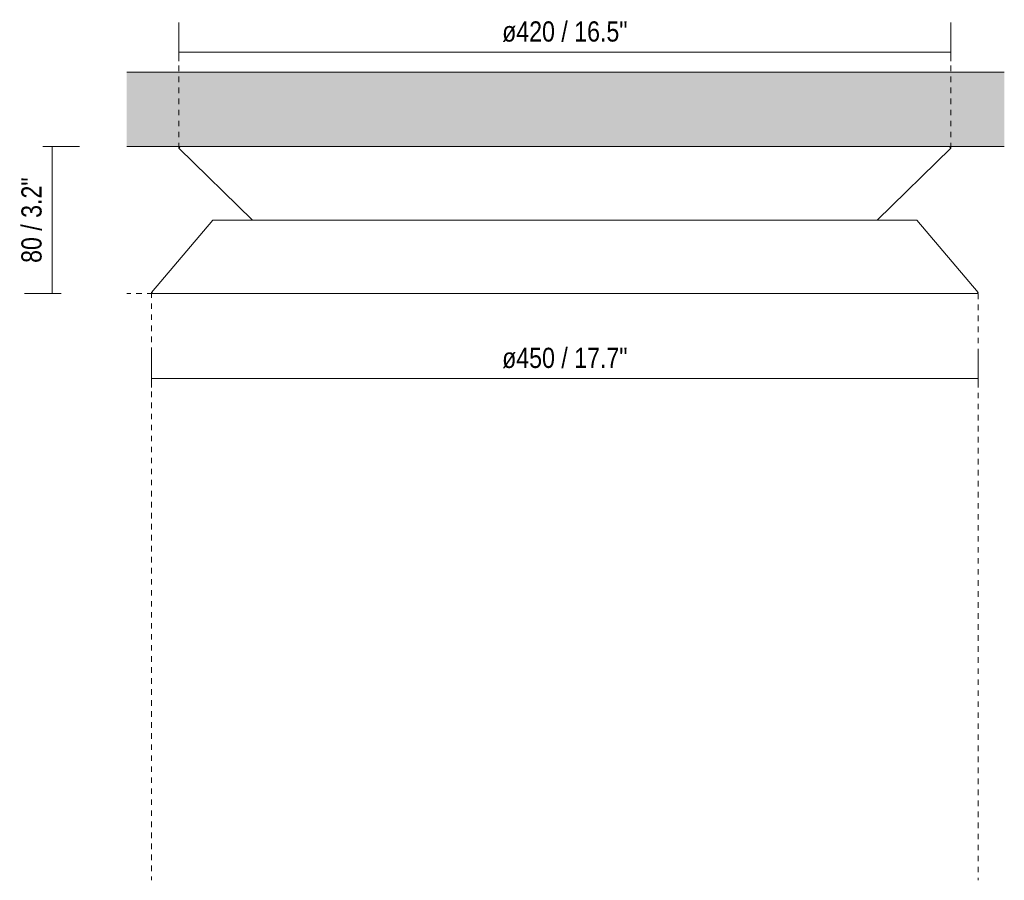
# Model space of a CAD drawing. Header units: millimetres. Extents: x 6298 to 8517, y -895 to 6844.
# Tile 2 of 3: x 6298 to 6834, y 1601 to 2069. Entities that reach past the tile are written whole.
import ezdxf

# ---------------------------------------------------------------- set-up
doc = ezdxf.new("R2010")
doc.units = ezdxf.units.MM
doc.linetypes.add('Dash', pattern=[6, 3, -3])
for name, color, linetype, lineweight in [('Cotas', 7, 'Continuous', 9), ('Cotas-5', 7, 'Continuous', 9), ('Lighthing Fixture Detail Wide Black', 7, 'Continuous', 20), ('Techos', 7, 'Continuous', 9)]:
    doc.layers.add(name, color=color, linetype=linetype, lineweight=lineweight)
doc.layers.add('Lighthing Fixture Dim Grey Dash', color=7, linetype='Dash', lineweight=9, true_color=0xd2d2d2)
doc.styles.add('Arial Narrow', font='ARIALN.TTF', dxfattribs={"height": 11})
doc.dimstyles.new('FARO_-_2_2mm_Arial_Narrow_mm_Inch_Left', dxfattribs={"dimscale": 304.8, "dimtxt": 11.257741, "dimasz": 0, "dimexe": 0.049213, "dimexo": 0.0625, "dimgap": 0.008202, "dimtad": 1, "dimdec": 0, "dimzin": 0, "dimdsep": 46, "dimtxsty": 'Arial Narrow', "dimblk1": 'NONE', "dimblk2": 'NONE', "dimsah": 1, "dimcen": 0.09, "dimadec": 0, "dimazin": 0, "dimtfac": 1, "dimtdec": 4, "dimtix": 1, "dimtmove": 0, "dimatfit": 3, "dimfxl": 0.016404, "dimfxlon": 1, "dimtvp": 1, "dimtolj": 1, "dimtzin": 0, "dimarcsym": 2})

# ---------------------------------------------------------------- blocks, each defined once
blk = doc.blocks.new('DIMBLOCK1-Alzado_PDF')
at = {"layer": 'Cotas-5', "color": 251, "true_color": 0x5b5b5b}
for p, q in [((6384.95, 2051.41), (6384.95, 2066.41)), ((6804.95, 2051.41), (6804.95, 2066.41)), ((6384.95, 2051.41), (6804.95, 2051.41)), ((6384.95, 2051.41), (6384.95, 2046.41)), ((6804.95, 2051.41), (6804.95, 2046.41))]:
    blk.add_line(p, q, dxfattribs=at)
at = {"layer": 'Cotas-5', "color": 0, "insert": (6560.82, 2068.12), "char_height": 11, "width": 81.9135, "attachment_point": 1, "line_spacing_factor": 0.974696, "style": 'Arial Narrow'}
blk.add_mtext('ø420 / 16.5"', dxfattribs=at)
blk = doc.blocks.new('_None')
blk = doc.blocks.new('DIMBLOCK2-Alzado_PDF')
at = {"layer": 'Cotas-5', "color": 251, "true_color": 0x5b5b5b}
for p, q in [((6369.95, 1873.75), (6369.95, 1888.75)), ((6819.95, 1873.75), (6819.95, 1888.75)), ((6369.95, 1873.75), (6819.95, 1873.75)), ((6369.95, 1873.75), (6369.95, 1868.75)), ((6819.95, 1873.75), (6819.95, 1868.75))]:
    blk.add_line(p, q, dxfattribs=at)
at = {"layer": 'Cotas-5', "color": 0, "insert": (6560.82, 1890.46), "char_height": 11, "width": 81.9135, "attachment_point": 1, "line_spacing_factor": 0.974696, "style": 'Arial Narrow'}
blk.add_mtext('ø450 / 17.7"', dxfattribs=at)
blk = doc.blocks.new('DIMBLOCK3-Alzado_PDF')
at = {"layer": 'Cotas-5', "color": 251, "true_color": 0x5b5b5b}
for p, q in [((6315.9, 2000), (6310.9, 2000)), ((6315.9, 2000), (6315.9, 1919.94)), ((6315.9, 2000), (6330.9, 2000)), ((6315.9, 1919.94), (6300.9, 1919.94)), ((6315.9, 1919.94), (6320.9, 1919.94))]:
    blk.add_line(p, q, dxfattribs=at)
at = {"layer": 'Cotas-5', "color": 0, "insert": (6299.18, 1936.65), "char_height": 11, "width": 55.9671, "attachment_point": 1, "rotation": 90, "line_spacing_factor": 0.974696, "style": 'Arial Narrow'}
blk.add_mtext('80 / 3.2"', dxfattribs=at)

msp = doc.modelspace()

# ---------------------------------------------------------------- hatches: boundary and pattern name
at = {"layer": 'Techos', "true_color": 0xe8e8e8}
msp.add_hatch(color=254, dxfattribs=at).paths.add_polyline_path([(6607.63, 2000), (6834.11, 2000), (6834.11, 2040.5), (6356.49, 2040.5), (6356.49, 2000), (6607.32, 2000)])

# ---------------------------------------------------------------- linework, layer by layer
at = {"layer": 'Lighthing Fixture Detail Wide Black'}
for p, q in [((6385.59, 2000), (6384.95, 1999.05)), ((6384.95, 1999.05), (6424.98, 1959.97)), ((6804.32, 2000), (6385.59, 2000)), ((6764.92, 1959.97), (6804.95, 1999.05)), ((6804.95, 1999.05), (6804.32, 2000)), ((6403.38, 1959.97), (6370.02, 1920.57)), ((6424.98, 1959.97), (6403.38, 1959.97)), ((6424.98, 1959.97), (6764.92, 1959.97)), ((6786.53, 1959.97), (6764.92, 1959.97)), ((6819.88, 1920.57), (6786.53, 1959.97)), ((6370.02, 1920.57), (6370.66, 1919.94)), ((6370.66, 1919.94), (6819.25, 1919.94)), ((6819.25, 1919.94), (6819.88, 1920.57))]:
    msp.add_line(p, q, dxfattribs=at)
at = {"layer": 'Lighthing Fixture Dim Grey Dash'}
for p, q in [((6384.95, 1999.05), (6384.95, 2067.46)), ((6804.95, 1999.05), (6804.95, 2067.46)), ((6370.66, 1919.94), (6356.49, 1919.94)), ((6369.95, 1920.57), (6369.95, 1600.56)), ((6819.95, 1919.94), (6819.95, 1600.56))]:
    msp.add_line(p, q, dxfattribs=at)
at = {"layer": 'Techos'}
for p, q in [((6356.49, 2040.5), (6834.11, 2040.5)), ((6385.59, 2000), (6356.49, 2000)), ((6834.11, 2000), (6804.32, 2000))]:
    msp.add_line(p, q, dxfattribs=at)

# ---------------------------------------------------------------- dimensions: what is measured, and where the dimension line sits
at = {"layer": 'Cotas', "color": 251, "true_color": 0x5b5b5b}
for base, p1, p2, override, picture, middle in [((6804.95, 2051.41), (6384.95, 2046.41), (6804.95, 2046.41), {"dimpost": '<>', "dimfxl": 420}, 'DIMBLOCK1-Alzado_PDF', (6594.95, 2061.03)), ((6819.95, 1873.75), (6369.95, 1868.75), (6819.95, 1868.75), {"dimpost": '<>', "dimfxl": 450}, 'DIMBLOCK2-Alzado_PDF', (6594.95, 1883.37))]:
    dim = msp.add_linear_dim(base=base, p1=p1, p2=p2, text='ø<>', dimstyle='FARO_-_2_2mm_Arial_Narrow_mm_Inch_Left', override=override, dxfattribs=at)
    dim.commit()
    dim.dimension.update_dxf_attribs({"geometry": picture, "text_midpoint": middle})
dim = msp.add_linear_dim(base=(6315.9, 1919.94), p1=(6310.9, 2000), p2=(6320.9, 1919.94), angle=90, dimstyle='FARO_-_2_2mm_Arial_Narrow_mm_Inch_Left', override={"dimpost": '<>', "dimfxl": 80.682625}, dxfattribs=at)
dim.commit()
dim.dimension.update_dxf_attribs({"geometry": 'DIMBLOCK3-Alzado_PDF', "text_midpoint": (6306.27, 1959.97)})

doc.saveas('drawing.dxf')
